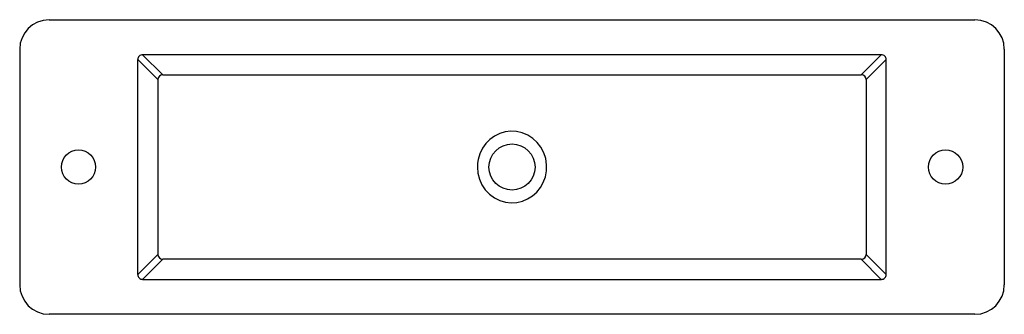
# Model space of a CAD drawing. Header units: millimetres. Extents: x 1058.61 to 1059.62, y 904.18 to 904.48.
import ezdxf

# ---------------------------------------------------------------- set-up
doc = ezdxf.new("R2010")
doc.units = ezdxf.units.MM
doc.layers.add('SANINDUSA', color=3, linetype='Continuous')

msp = doc.modelspace()

# ---------------------------------------------------------------- linework, layer by layer
at = {"layer": 'SANINDUSA'}
for p, q in [((1058.6437, 904.4769), (1059.5887, 904.4769)), ((1058.6137, 904.4469), (1058.6137, 904.2069)), ((1058.7597, 904.4209), (1058.7392, 904.4413)), ((1059.4931, 904.4413), (1058.7392, 904.4413)), ((1059.4727, 904.4209), (1059.4931, 904.4413)), ((1059.6187, 904.4469), (1059.6187, 904.2069)), ((1058.7343, 904.4364), (1058.7547, 904.4159)), ((1058.7343, 904.2175), (1058.7343, 904.4364)), ((1059.4981, 904.4364), (1059.4776, 904.4159)), ((1059.4981, 904.2175), (1059.4981, 904.4364)), ((1058.7547, 904.2379), (1058.7343, 904.2175)), ((1058.7392, 904.2125), (1058.7597, 904.233)), ((1059.4931, 904.2125), (1059.4727, 904.233)), ((1059.4776, 904.2379), (1059.4981, 904.2175)), ((1058.7392, 904.2125), (1059.4931, 904.2125)), ((1059.5887, 904.1769), (1058.6437, 904.1769))]:
    msp.add_line(p, q, dxfattribs=at)
for points in [[(1058.7597, 904.4209), (1059.0913, 904.4208), (1059.282, 904.4208), (1059.4727, 904.4209)], [(1058.7547, 904.4159), (1058.7548, 904.3333), (1058.7547, 904.2856), (1058.7547, 904.2379)], [(1059.4776, 904.4159), (1059.4776, 904.3333), (1059.4776, 904.2856), (1059.4776, 904.2379)], [(1059.0808, 904.3269), (1059.0813, 904.3207), (1059.0829, 904.3146), (1059.0854, 904.3089), (1059.0889, 904.3037), (1059.0932, 904.2992), (1059.0982, 904.2956), (1059.1036, 904.2929), (1059.1094, 904.2912), (1059.1152, 904.2905), (1059.1211, 904.2909), (1059.1268, 904.2922), (1059.1321, 904.2944), (1059.137, 904.2975), (1059.1414, 904.3014), (1059.1452, 904.306), (1059.1481, 904.3112), (1059.1503, 904.317), (1059.1514, 904.323), (1059.1515, 904.3293), (1059.1506, 904.3355), (1059.1487, 904.3414), (1059.1457, 904.347), (1059.1419, 904.3519), (1059.1373, 904.3561), (1059.1322, 904.3594), (1059.1266, 904.3617), (1059.1208, 904.363), (1059.1149, 904.3633), (1059.1091, 904.3626), (1059.1036, 904.3609), (1059.0984, 904.3584), (1059.0936, 904.355), (1059.0894, 904.3508), (1059.086, 904.346), (1059.0833, 904.3405), (1059.0816, 904.3347), (1059.081, 904.3308), (1059.0808, 904.3269)], [(1059.4727, 904.233), (1059.1411, 904.233), (1058.9504, 904.233), (1058.7597, 904.233)]]:
    msp.add_lwpolyline(points, dxfattribs=at)
for centre, radius in [((1059.1162, 904.3269), 0.0235), ((1058.6737, 904.3269), 0.0175), ((1059.5587, 904.3269), 0.0175)]:
    msp.add_circle(centre, radius, dxfattribs=at)
for centre, radius, start, end in [((1058.6437, 904.4469), 0.03, 90, 180), ((1059.5887, 904.4469), 0.03, 0, 90), ((1058.7391, 904.4365), 0.00483, 88.4747, 181.5252), ((1059.4933, 904.4365), 0.00483, 358.475, 91.5253), ((1058.7598, 904.4158), 0.00506, 91.1958, 178.8042), ((1059.4726, 904.4158), 0.00506, 1.1958, 88.8044), ((1058.7598, 904.238), 0.00506, 181.1958, 268.8042), ((1059.4726, 904.238), 0.00506, 271.1956, 358.8042), ((1058.7391, 904.2173), 0.00483, 178.4748, 271.5253), ((1059.4933, 904.2173), 0.00483, 268.4747, 1.525), ((1058.6437, 904.2069), 0.03, 180, 270), ((1059.5887, 904.2069), 0.03, 270, 0)]:
    msp.add_arc(centre, radius, start, end, dxfattribs=at)

doc.saveas('drawing.dxf')
